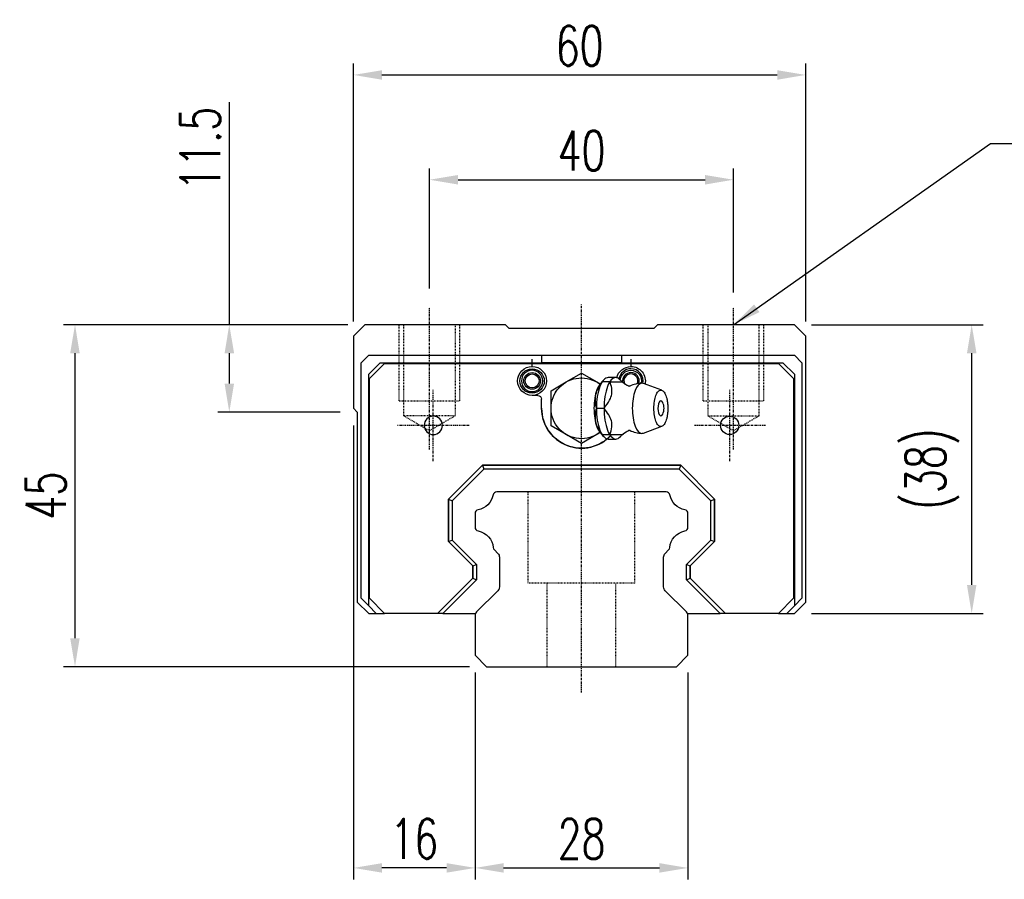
# Model space of a CAD drawing. Extents: x 109 to 490, y 236 to 967.
# Tile 1 of 50: x 109 to 238, y 824 to 937. Entities that reach past the tile are written whole.
import ezdxf

# ---------------------------------------------------------------- set-up
doc = ezdxf.new("R2010")
doc.units = 0
doc.header["$MEASUREMENT"] = 0
doc.header["$PDMODE"] = 1
doc.linetypes.add('CENTER', pattern=[2, 1.25, -0.25, 0.25, -0.25])
doc.linetypes.add('DASHED', pattern=[0.75, 0.5, -0.25])
doc.layers.get('DEFPOINTS').update_dxf_attribs({"linetype": 'CONTINUOUS'})
for name, color, linetype in [('2', 7, 'CONTINUOUS'), ('CL', 1, 'CENTER'), ('DIM', 4, 'CONTINUOUS'), ('HID', 2, 'DASHED')]:
    doc.layers.add(name, color=color, linetype=linetype)
doc.styles.add('DIM-7', font='SIMPLEX.shx', dxfattribs={"width": 0.7, "bigfont": 'chineset.shx'})
doc.dimstyles.new('CNS', dxfattribs={"dimtxt": 3.5, "dimasz": 2.5, "dimexe": 1, "dimexo": 1.5, "dimgap": 0.09, "dimtad": 0, "dimdsep": 46, "dimtxsty": 'DIM-7', "dimcen": 0.09, "dimclrd": 1, "dimclre": 1, "dimclrt": 4, "dimadec": 0, "dimazin": 0, "dimtfac": 1, "dimtix": 1, "dimtmove": 2, "dimatfit": 3, "dimfxl": 1, "dimtvp": 0.971429, "dimtolj": 1, "dimarcsym": 0})

# ---------------------------------------------------------------- blocks, each defined once
blk = doc.blocks.new('*D65')
at = {"layer": 'DEFPOINTS', "color": 0, "transparency": 16777216}
for p in [(202.44, 916.38), (162.44, 899.84), (202.44, 899.28)]:
    blk.add_point(p, dxfattribs=at)
at = {"layer": 'DIM', "color": 7, "lineweight": -2, "transparency": 16777216}
for p, q in [((162.44, 902.09), (162.44, 917.88)), ((202.44, 901.53), (202.44, 917.88)), ((166.19, 916.38), (198.69, 916.38))]:
    blk.add_line(p, q, dxfattribs=at)
at = {"layer": 'DIM', "color": 7, "transparency": 16777216}
for points in [[(166.19, 917), (166.19, 915.75), (162.44, 916.38)], [(198.69, 917), (198.69, 915.75), (202.44, 916.38)]]:
    blk.add_solid(points, dxfattribs=at)
at = {"layer": 'DIM', "color": 7, "transparency": 16777216, "insert": (182.44, 920.2), "char_height": 5.25, "attachment_point": 5, "style": 'DIM-7'}
blk.add_mtext('\\A1;40', dxfattribs=at)
blk = doc.blocks.new('*D66')
at = {"layer": 'DEFPOINTS', "color": 0, "transparency": 16777216}
for p in [(211.94, 930.17), (152.44, 895.48), (211.94, 895.48)]:
    blk.add_point(p, dxfattribs=at)
at = {"layer": 'DIM', "color": 7, "lineweight": -2, "transparency": 16777216}
for p, q in [((152.44, 897.73), (152.44, 931.67)), ((211.94, 897.73), (211.94, 931.67)), ((156.19, 930.17), (208.19, 930.17))]:
    blk.add_line(p, q, dxfattribs=at)
at = {"layer": 'DIM', "color": 7, "transparency": 16777216}
for points in [[(156.19, 930.79), (156.19, 929.54), (152.44, 930.17)], [(208.19, 930.79), (208.19, 929.54), (211.94, 930.17)]]:
    blk.add_solid(points, dxfattribs=at)
at = {"layer": 'DIM', "color": 7, "transparency": 16777216, "insert": (182.19, 933.99), "char_height": 5.25, "attachment_point": 5, "style": 'DIM-7'}
blk.add_mtext('\\A1;60', dxfattribs=at)
blk = doc.blocks.new('*D67')
at = {"layer": 'DEFPOINTS', "color": 0, "transparency": 16777216}
for p in [(152.44, 886.31), (168.44, 853.81), (152.44, 825.83)]:
    blk.add_point(p, dxfattribs=at)
at = {"layer": 'DIM', "color": 7, "lineweight": -2, "transparency": 16777216}
for p, q in [((152.44, 884.06), (152.44, 824.33)), ((168.44, 851.56), (168.44, 824.33)), ((164.69, 825.83), (156.19, 825.83))]:
    blk.add_line(p, q, dxfattribs=at)
at = {"layer": 'DIM', "color": 7, "transparency": 16777216}
for points in [[(156.19, 826.46), (156.19, 825.21), (152.44, 825.83)], [(164.69, 826.46), (164.69, 825.21), (168.44, 825.83)]]:
    blk.add_solid(points, dxfattribs=at)
at = {"layer": 'DIM', "color": 7, "transparency": 16777216, "insert": (160.44, 829.66), "char_height": 5.25, "attachment_point": 5, "style": 'DIM-7'}
blk.add_mtext('\\A1;16', dxfattribs=at)
blk = doc.blocks.new('*D68')
at = {"layer": 'DEFPOINTS', "color": 0, "transparency": 16777216}
for p in [(168.44, 853.81), (196.44, 853.81), (196.44, 825.83)]:
    blk.add_point(p, dxfattribs=at)
at = {"layer": 'DIM', "color": 7, "lineweight": -2, "transparency": 16777216}
for p, q in [((168.44, 851.56), (168.44, 824.33)), ((196.44, 851.56), (196.44, 824.33)), ((172.19, 825.83), (192.69, 825.83))]:
    blk.add_line(p, q, dxfattribs=at)
at = {"layer": 'DIM', "color": 7, "transparency": 16777216}
for points in [[(172.19, 826.46), (172.19, 825.21), (168.44, 825.83)], [(192.69, 826.46), (192.69, 825.21), (196.44, 825.83)]]:
    blk.add_solid(points, dxfattribs=at)
at = {"layer": 'DIM', "color": 7, "transparency": 16777216, "insert": (182.44, 829.66), "char_height": 5.25, "attachment_point": 5, "style": 'DIM-7'}
blk.add_mtext('\\A1;28', dxfattribs=at)
blk = doc.blocks.new('*D69')
at = {"layer": 'DEFPOINTS', "color": 0, "transparency": 16777216}
for p in [(210.44, 897.31), (233.77, 897.31), (210.44, 859.31)]:
    blk.add_point(p, dxfattribs=at)
at = {"layer": 'DIM', "color": 7, "lineweight": -2, "transparency": 16777216}
for p, q in [((212.69, 897.31), (235.27, 897.31)), ((233.77, 863.06), (233.77, 893.56)), ((212.69, 859.31), (235.27, 859.31))]:
    blk.add_line(p, q, dxfattribs=at)
at = {"layer": 'DIM', "color": 7, "transparency": 16777216}
for points in [[(233.15, 893.56), (234.4, 893.56), (233.77, 897.31)], [(233.15, 863.06), (234.4, 863.06), (233.77, 859.31)]]:
    blk.add_solid(points, dxfattribs=at)
at = {"layer": 'DIM', "color": 7, "transparency": 16777216, "insert": (228.57, 878.31), "char_height": 5.25, "attachment_point": 5, "rotation": 90, "style": 'DIM-7'}
blk.add_mtext('\\A1;(38)', dxfattribs=at)
blk = doc.blocks.new('*D70')
at = {"layer": 'DEFPOINTS', "color": 0, "transparency": 16777216}
for p in [(153.94, 897.31), (136.1, 885.81), (152.94, 885.81)]:
    blk.add_point(p, dxfattribs=at)
at = {"layer": 'DIM', "color": 7, "lineweight": -2, "transparency": 16777216}
for p, q in [((136.1, 926.57), (136.1, 897.31)), ((151.69, 897.31), (134.6, 897.31)), ((136.1, 893.56), (136.1, 889.56)), ((150.69, 885.81), (134.6, 885.81))]:
    blk.add_line(p, q, dxfattribs=at)
at = {"layer": 'DIM', "color": 7, "transparency": 16777216}
for points in [[(135.48, 893.56), (136.73, 893.56), (136.1, 897.31)], [(135.48, 889.56), (136.73, 889.56), (136.1, 885.81)]]:
    blk.add_solid(points, dxfattribs=at)
at = {"layer": 'DIM', "color": 7, "transparency": 16777216, "insert": (132.28, 920.47), "char_height": 5.25, "attachment_point": 5, "rotation": 90, "style": 'DIM-7'}
blk.add_mtext('\\A1;11.5', dxfattribs=at)
blk = doc.blocks.new('*D74')
at = {"layer": 'DEFPOINTS', "color": 0, "transparency": 16777216}
for p in [(153.94, 897.31), (115.8, 852.31), (169.94, 852.31)]:
    blk.add_point(p, dxfattribs=at)
at = {"layer": 'DIM', "color": 7, "lineweight": -2, "transparency": 16777216}
for p, q in [((151.69, 897.31), (114.3, 897.31)), ((115.8, 893.56), (115.8, 856.06)), ((167.69, 852.31), (114.3, 852.31))]:
    blk.add_line(p, q, dxfattribs=at)
at = {"layer": 'DIM', "color": 7, "transparency": 16777216}
for points in [[(115.17, 893.56), (116.42, 893.56), (115.8, 897.31)], [(115.17, 856.06), (116.42, 856.06), (115.8, 852.31)]]:
    blk.add_solid(points, dxfattribs=at)
at = {"layer": 'DIM', "color": 7, "transparency": 16777216, "insert": (111.97, 874.81), "char_height": 5.25, "attachment_point": 5, "rotation": 90, "style": 'DIM-7'}
blk.add_mtext('\\A1;45', dxfattribs=at)

msp = doc.modelspace()

# ---------------------------------------------------------------- linework, layer by layer
at = {"layer": '2', "color": 0, "linetype": 'Continuous'}
for p, q in [((153.938, 897.307), (152.438, 895.807)), ((172.438, 897.307), (153.938, 897.307)), ((172.938, 896.807), (172.438, 897.307)), ((191.938, 896.807), (172.938, 896.807)), ((192.438, 897.307), (191.938, 896.807)), ((210.438, 897.307), (192.438, 897.307)), ((211.938, 895.807), (210.438, 897.307)), ((152.438, 895.807), (152.438, 886.307)), ((211.938, 860.807), (211.938, 895.807)), ((153.438, 892.307), (154.438, 893.307)), ((154.438, 893.307), (177.188, 893.307)), ((175.938, 891.807), (175.938, 892.757)), ((177.188, 893.307), (187.688, 893.307)), ((177.188, 893.307), (177.188, 892.307)), ((187.688, 893.307), (210.438, 893.307)), ((187.688, 893.307), (187.688, 892.307)), ((188.938, 892.757), (188.938, 891.807)), ((210.438, 893.307), (211.438, 892.307)), ((153.438, 861.307), (153.438, 892.307)), ((154.438, 890.807), (155.938, 892.307)), ((154.538, 890.207), (156.538, 892.207)), ((155.938, 892.307), (177.188, 892.307)), ((156.538, 892.207), (177.188, 892.207)), ((187.688, 892.307), (177.188, 892.307)), ((177.189, 892.207), (187.688, 892.207)), ((187.688, 892.307), (208.938, 892.307)), ((187.688, 892.207), (208.338, 892.207)), ((208.338, 892.207), (210.338, 890.207)), ((208.938, 892.307), (210.438, 890.807)), ((211.438, 892.307), (211.438, 861.307)), ((154.438, 860.307), (154.438, 890.807)), ((154.538, 874.307), (154.538, 890.207)), ((180.438, 889.772), (182.438, 890.926)), ((180.438, 889.772), (182.438, 890.926)), ((182.438, 890.926), (184.438, 889.772)), ((182.438, 890.926), (184.438, 889.772)), ((185.301, 889.981), (184.84, 889.433)), ((186.947, 890.349), (185.946, 890.349)), ((210.338, 890.207), (210.338, 874.307)), ((210.438, 890.807), (210.438, 860.307)), ((178.438, 888.617), (180.438, 889.772)), ((178.438, 888.617), (180.438, 889.772)), ((184.438, 889.772), (184.901, 889.505)), ((184.438, 889.772), (184.901, 889.505)), ((185.16, 889.813), (184.84, 889.433)), ((193.017, 888.68), (190.574, 889.57)), ((193.017, 888.68), (190.574, 889.57)), ((176.688, 888.007), (175.938, 888.007)), ((177.188, 886.307), (177.188, 887.507)), ((178.438, 886.307), (178.438, 888.617)), ((178.438, 886.307), (178.438, 888.617)), ((152.438, 886.307), (152.938, 885.807)), ((178.438, 883.998), (178.438, 886.307)), ((178.438, 883.998), (178.438, 886.307)), ((152.938, 885.807), (152.938, 860.807)), ((180.438, 882.843), (178.438, 883.998)), ((180.438, 882.843), (178.438, 883.998)), ((190.574, 883.045), (193.017, 883.935)), ((190.574, 883.045), (193.017, 883.935)), ((182.438, 881.689), (180.438, 882.843)), ((182.438, 881.689), (180.438, 882.843)), ((184.438, 882.843), (182.438, 881.689)), ((184.438, 882.843), (182.438, 881.689)), ((184.901, 883.11), (184.438, 882.843)), ((184.901, 883.11), (184.438, 882.843)), ((184.84, 883.182), (185.16, 882.802)), ((184.84, 883.182), (185.301, 882.634)), ((185.946, 882.266), (186.947, 882.266)), ((164.938, 874.355), (169.391, 878.807)), ((169.391, 878.807), (164.938, 874.355)), ((169.598, 878.307), (165.438, 874.148)), ((169.391, 878.807), (195.486, 878.807)), ((169.391, 878.807), (169.598, 878.307)), ((195.486, 878.807), (169.391, 878.807)), ((195.279, 878.307), (169.598, 878.307)), ((195.486, 878.807), (195.279, 878.307)), ((199.438, 874.148), (195.279, 878.307)), ((195.486, 878.807), (199.938, 874.355)), ((199.938, 874.355), (195.486, 878.807)), ((193.583, 875.307), (171.294, 875.307)), ((154.538, 868.807), (154.538, 874.308)), ((164.938, 874.355), (165.438, 874.148)), ((164.938, 868.76), (164.938, 874.355)), ((164.938, 874.355), (164.938, 868.76)), ((165.438, 874.148), (165.438, 868.967)), ((199.438, 874.148), (199.938, 874.355)), ((199.438, 868.967), (199.438, 874.148)), ((199.938, 874.355), (199.938, 868.76)), ((199.938, 868.76), (199.938, 874.355)), ((210.338, 874.308), (210.338, 868.807)), ((168.438, 872.456), (168.438, 870.659)), ((196.438, 870.659), (196.438, 872.456)), ((154.538, 861.307), (154.538, 868.807)), ((164.938, 868.76), (165.438, 868.967)), ((168.138, 865.56), (164.938, 868.76)), ((164.938, 868.76), (168.138, 865.56)), ((165.438, 868.967), (168.638, 865.767)), ((196.238, 865.767), (199.438, 868.967)), ((199.938, 868.76), (196.738, 865.56)), ((196.738, 865.56), (199.938, 868.76)), ((199.438, 868.967), (199.938, 868.76)), ((210.338, 868.807), (210.338, 861.307)), ((170.98, 867.668), (171.433, 867.214)), ((171.638, 866.72), (171.638, 862.797)), ((193.238, 862.797), (193.238, 866.719)), ((193.443, 867.214), (193.897, 867.668)), ((168.138, 865.56), (168.638, 865.767)), ((168.138, 863.957), (168.138, 865.56)), ((168.138, 865.56), (168.138, 863.957)), ((168.638, 865.767), (168.638, 863.75)), ((196.238, 865.767), (196.738, 865.56)), ((196.238, 863.75), (196.238, 865.767)), ((196.738, 865.56), (196.738, 863.957)), ((196.738, 863.957), (196.738, 865.56)), ((163.489, 859.307), (168.138, 863.957)), ((168.138, 863.957), (163.489, 859.307)), ((168.638, 863.75), (164.196, 859.307)), ((168.138, 863.957), (168.638, 863.75)), ((196.238, 863.75), (196.738, 863.957)), ((200.681, 859.307), (196.238, 863.75)), ((196.738, 863.957), (201.388, 859.307)), ((201.388, 859.307), (196.738, 863.957)), ((171.433, 862.302), (168.643, 859.512)), ((196.233, 859.512), (193.443, 862.302)), ((152.938, 860.807), (154.438, 859.307)), ((154.438, 860.307), (153.438, 861.307)), ((154.438, 860.307), (155.438, 859.307)), ((156.538, 859.307), (154.538, 861.307)), ((210.338, 861.307), (208.338, 859.307)), ((209.438, 859.307), (210.438, 860.307)), ((211.438, 861.307), (210.438, 860.307)), ((210.438, 859.307), (211.938, 860.807)), ((154.438, 859.307), (155.438, 859.307)), ((155.438, 859.307), (156.538, 859.307)), ((163.489, 859.307), (156.538, 859.307)), ((164.196, 859.307), (163.489, 859.307)), ((164.196, 859.307), (168.501, 859.307)), ((168.438, 859.017), (168.438, 853.807)), ((196.375, 859.307), (200.681, 859.307)), ((196.438, 853.807), (196.438, 859.017)), ((201.388, 859.307), (200.681, 859.307)), ((208.338, 859.307), (201.388, 859.307)), ((208.338, 859.307), (209.438, 859.307)), ((209.438, 859.307), (210.438, 859.307)), ((168.438, 853.807), (169.938, 852.307)), ((194.938, 852.307), (196.438, 853.807)), ((169.938, 852.307), (194.938, 852.307))]:
    msp.add_line(p, q, dxfattribs=at)
at = {"layer": '2', "color": 0, "linetype": 'Continuous', "extrusion": (0, 0, -1)}
msp.add_circle((-162.938, 884.057), 1.2, dxfattribs=at)
at = {"layer": '2', "color": 0, "linetype": 'Continuous'}
msp.add_circle((201.938, 884.057), 1.2, dxfattribs=at)
at = {"layer": '2', "color": 0, "linetype": 'Continuous', "extrusion": (0, 0, -1)}
for centre, radius, start, end in [((-175.938, 889.907), 1.9, 270, 90), ((-175.938, 889.907), 1.6, 270, 90), ((-175.938, 889.907), 1.9, 90, 270), ((-175.938, 889.907), 1.6, 90, 270), ((-188.938, 889.907), 1.9, 12.32438, 90), ((-188.938, 889.907), 1.4, 4.64062, 90), ((-188.938, 889.907), 1.9, 90, 192.6703), ((-188.938, 889.907), 1.4, 90, 192.41158), ((-175.938, 889.907), 1.1, 270, 90), ((-175.938, 889.907), 0.918, 270, 90), ((-175.938, 889.907), 1.1, 90, 270), ((-175.938, 889.907), 0.918, 90, 270), ((-182.438, 886.307), 4, 232.10338, 127.80973), ((-182.438, 886.307), 4, 232.42347, 127.76401), ((-176.688, 887.507), 0.5, 90, 180), ((-182.438, 886.307), 5.25, 230.21438, 0), ((-168.393, 875.358), 2.453, 190.74455, 259.35042), ((-196.484, 875.358), 2.453, 280.64969, 349.25554), ((-168.393, 867.757), 2.453, 100.64958, 174.86617), ((-196.484, 867.757), 2.453, 5.13413, 79.35031), ((-170.938, 866.72), 0.7, 135, 180), ((-193.938, 866.719), 0.7, 359.99999, 45), ((-170.938, 862.797), 0.7, 180, 225), ((-193.938, 862.797), 0.7, 315, 0.00001)]:
    msp.add_arc(centre, radius, start, end, dxfattribs=at)
at = {"layer": '2', "color": 0, "linetype": 'Continuous'}
for centre, radius, start, end in [((175.938, 889.907), 1.4, 90, 270), ((175.938, 889.907), 1.4, 270, 90), ((188.938, 889.907), 1.6, 90, 170.78626), ((188.938, 889.907), 1.6, 347.35498, 90), ((188.938, 889.907), 1.1, 90, 189.76221), ((188.938, 889.907), 0.918, 90, 203.18623), ((188.938, 889.907), 1.1, 342.89158, 90), ((188.938, 889.907), 0.918, 337.26658, 90), ((190.384, 886.307), 3.3, 90, 118.78231), ((190.384, 886.307), 3.3, 90, 118.78231), ((182.438, 886.307), 5.25, 180, 317.82937), ((191.477, 886.307), 1.817, 334.63704, 25.36296), ((191.477, 886.307), 1.817, 334.63704, 25.36296), ((190.384, 886.307), 3.3, 241.26235, 269.98647), ((190.384, 886.307), 3.3, 241.26235, 269.98647), ((171.294, 874.807), 0.5, 90, 169.25545), ((193.583, 874.807), 0.5, 10.74445, 90), ((168.938, 872.456), 0.5, 100.64958, 180.00001), ((195.938, 872.456), 0.5, 0, 79.35031), ((168.938, 870.659), 0.5, 179.99999, 259.35042), ((195.938, 870.659), 0.5, 280.64969, 0), ((171.334, 868.021), 0.5, 185.13382, 225), ((193.543, 868.021), 0.5, 315, 354.86617), ((169.138, 859.017), 0.7, 135, 180.00001), ((195.738, 859.017), 0.7, 0, 45)]:
    msp.add_arc(centre, radius, start, end, dxfattribs=at)
for start_param, end_param in [(0, 3.8206669), (0, 3.8206669), (5.6040117, 6.2831853), (5.6040117, 6.2831853)]:
    msp.add_ellipse((192.878, 886.307), major_axis=(0, 1), ratio=0.382683, start_param=start_param, end_param=end_param, dxfattribs=at)
for points, knots in [([(185.946, 890.349), (185.946, 890.349), (185.946, 890.349), (185.541, 890.349), (185.138, 889.913), (184.566, 888.417), (184.399, 887.365), (184.399, 886.307)], [0, 0, 0, 0, 0.0000624, 0.0000624, 0.5000312, 0.5000312, 1, 1, 1, 1]), ([(187.556, 890.018), (187.364, 890.233), (187.156, 890.349), (186.542, 890.349), (186.139, 889.913), (185.567, 888.417), (185.4, 887.365), (185.4, 886.307)], [0, 0, 0, 0, 0.204969, 0.204969, 0.6024845, 0.6024845, 1, 1, 1, 1]), ([(188.658, 889.213), (188.594, 889.241), (188.356, 889.353), (188.025, 889.587), (187.722, 889.844), (187.6, 889.975), (187.561, 890.022)], [0, 0, 0, 0, 0.125378, 0.4798526, 0.8039126, 1, 1, 1, 1]), ([(184.849, 889.44), (184.706, 889.27), (184.574, 889.034), (184.218, 888.106), (184.076, 887.209), (184.076, 886.307)], [0, 0, 0, 0, 0.3132457, 0.3132457, 1, 1, 1, 1]), ([(184.849, 889.44), (184.706, 889.27), (184.574, 889.034), (184.218, 888.106), (184.076, 887.209), (184.076, 886.307)], [0, 0, 0, 0, 0.3132457, 0.3132457, 1, 1, 1, 1]), ([(185.173, 889.808), (184.76, 889.261), (184.423, 888.675), (184.151, 887.453), (184.227, 886.857), (184.399, 886.307)], [0, 0, 0, 0, 0.5, 0.5, 1, 1, 1, 1]), ([(185.4, 886.307), (185.672, 886.653), (185.94, 887.008), (186.275, 887.637), (186.376, 887.905), (186.463, 888.433), (186.452, 888.695), (186.36, 889.242), (186.27, 889.527), (186.173, 889.807)], [0, 0, 0, 0, 0.3162869, 0.3162869, 0.5305066, 0.5305066, 0.7443398, 0.7443398, 1, 1, 1, 1]), ([(186.173, 889.807), (186.732, 889.807), (187.295, 889.807), (187.75, 889.807), (187.786, 889.807), (187.77, 889.807)], [0, 0, 0, 0, 0.5989881, 0.5989881, 1, 1, 1, 1]), ([(188.661, 889.212), (188.52, 889.28), (188.221, 889.441), (187.924, 889.664), (187.796, 889.787), (187.773, 889.811)], [0, 0, 0, 0, 0.3802526, 0.8816438, 1, 1, 1, 1]), ([(188.808, 889.207), (188.812, 889.209), (188.818, 889.213), (188.695, 889.187), (188.661, 889.203), (188.643, 889.212)], [0, 0, 0, 0, 0.138595, 0.5969533, 1, 1, 1, 1]), ([(188.811, 889.211), (188.807, 889.206), (188.789, 889.198), (188.672, 889.197), (188.652, 889.206), (188.646, 889.211)], [0, 0, 0, 0, 0.2815328, 0.7281561, 1, 1, 1, 1]), ([(190.558, 889.575), (190.5, 889.596), (190.442, 889.607), (190.053, 889.607), (189.725, 889.252), (189.257, 888.03), (189.121, 887.171), (189.121, 886.307)], [0, 0, 0, 0, 0.080935, 0.080935, 0.5404675, 0.5404675, 1, 1, 1, 1]), ([(190.558, 889.575), (190.5, 889.596), (190.442, 889.607), (190.053, 889.607), (189.725, 889.252), (189.257, 888.03), (189.121, 887.171), (189.121, 886.307)], [0, 0, 0, 0, 0.080935, 0.080935, 0.5404675, 0.5404675, 1, 1, 1, 1]), ([(191.96, 886.307), (191.96, 886.15), (191.972, 885.836), (192.024, 885.383), (192.11, 884.965), (192.225, 884.599), (192.365, 884.299), (192.525, 884.076), (192.698, 883.938), (192.878, 883.892), (193.059, 883.938), (193.232, 884.076), (193.392, 884.299), (193.532, 884.599), (193.647, 884.965), (193.732, 885.383), (193.785, 885.836), (193.803, 886.307), (193.785, 886.779), (193.732, 887.232), (193.647, 887.649), (193.532, 888.015), (193.392, 888.316), (193.232, 888.539), (193.059, 888.677), (192.878, 888.723), (192.698, 888.677), (192.525, 888.539), (192.365, 888.316), (192.225, 888.015), (192.11, 887.649), (191.996, 887.095), (191.96, 886.621), (191.96, 886.307)], [0, 0, 0, 0, 0.0312594, 0.0625188, 0.0937782, 0.1250376, 0.156297, 0.1875564, 0.2188159, 0.2500753, 0.2813347, 0.3125941, 0.3438535, 0.3751129, 0.4063723, 0.4376317, 0.4688911, 0.5001505, 0.5314099, 0.5626693, 0.5939287, 0.6251882, 0.6564476, 0.687707, 0.7189664, 0.7502258, 0.7814852, 0.8127446, 0.844004, 0.8752634, 0.9065228, 0.9377822, 1, 1, 1, 1]), ([(191.96, 886.307), (191.96, 886.15), (191.972, 885.836), (192.024, 885.383), (192.11, 884.965), (192.225, 884.599), (192.365, 884.299), (192.525, 884.076), (192.698, 883.938), (192.878, 883.892), (193.059, 883.938), (193.232, 884.076), (193.392, 884.299), (193.532, 884.599), (193.647, 884.965), (193.732, 885.383), (193.785, 885.836), (193.803, 886.307), (193.785, 886.779), (193.732, 887.232), (193.647, 887.649), (193.532, 888.015), (193.392, 888.316), (193.232, 888.539), (193.059, 888.677), (192.878, 888.723), (192.698, 888.677), (192.525, 888.539), (192.365, 888.316), (192.225, 888.015), (192.11, 887.649), (191.996, 887.095), (191.96, 886.621), (191.96, 886.307)], [0, 0, 0, 0, 0.0312594, 0.0625188, 0.0937782, 0.1250376, 0.156297, 0.1875564, 0.2188159, 0.2500753, 0.2813347, 0.3125941, 0.3438535, 0.3751129, 0.4063723, 0.4376317, 0.4688911, 0.5001505, 0.5314099, 0.5626693, 0.5939287, 0.6251882, 0.6564476, 0.687707, 0.7189664, 0.7502258, 0.7814852, 0.8127446, 0.844004, 0.8752634, 0.9065228, 0.9377822, 1, 1, 1, 1]), ([(184.076, 886.307), (184.076, 885.406), (184.218, 884.509), (184.574, 883.581), (184.706, 883.345), (184.849, 883.175)], [0, 0, 0, 0, 0.6867543, 0.6867543, 1, 1, 1, 1]), ([(184.076, 886.307), (184.076, 885.406), (184.218, 884.509), (184.574, 883.581), (184.706, 883.345), (184.849, 883.175)], [0, 0, 0, 0, 0.6867543, 0.6867543, 1, 1, 1, 1]), ([(184.399, 886.308), (184.228, 885.761), (184.15, 885.175), (184.418, 883.953), (184.758, 883.357), (185.173, 882.807)], [0, 0, 0, 0, 0.5, 0.5, 1, 1, 1, 1]), ([(184.399, 886.307), (184.399, 885.249), (184.566, 884.198), (185.138, 882.702), (185.541, 882.266), (185.946, 882.266)], [0, 0, 0, 0, 0.5, 0.5, 1, 1, 1, 1]), ([(186.173, 882.807), (186.292, 883.153), (186.404, 883.508), (186.461, 884.137), (186.443, 884.405), (186.298, 884.933), (186.17, 885.195), (185.837, 885.742), (185.621, 886.027), (185.4, 886.307)], [0, 0, 0, 0, 0.3162869, 0.3162869, 0.5305066, 0.5305066, 0.7443398, 0.7443398, 1, 1, 1, 1]), ([(185.4, 886.307), (185.4, 885.249), (185.567, 884.198), (186.139, 882.702), (186.542, 882.266), (187.156, 882.266), (187.365, 882.382), (187.557, 882.598)], [0, 0, 0, 0, 0.3973181, 0.3973181, 0.7946362, 0.7946362, 1, 1, 1, 1]), ([(189.121, 886.307), (189.121, 885.444), (189.257, 884.585), (189.725, 883.363), (190.053, 883.007), (190.442, 883.007), (190.5, 883.018), (190.558, 883.04)], [0, 0, 0, 0, 0.4595325, 0.4595325, 0.919065, 0.919065, 1, 1, 1, 1]), ([(189.121, 886.307), (189.121, 885.444), (189.257, 884.585), (189.725, 883.363), (190.053, 883.007), (190.442, 883.007), (190.5, 883.018), (190.558, 883.04)], [0, 0, 0, 0, 0.4595325, 0.4595325, 0.919065, 0.919065, 1, 1, 1, 1]), ([(187.767, 882.807), (187.774, 882.807), (187.718, 882.807), (187.273, 882.807), (186.721, 882.807), (186.173, 882.807)], [0, 0, 0, 0, 0.3758627, 0.3758627, 1, 1, 1, 1]), ([(187.563, 882.594), (187.588, 882.625), (187.69, 882.74), (187.984, 882.998), (188.334, 883.25), (188.59, 883.371), (188.658, 883.402)], [0, 0, 0, 0, 0.1367065, 0.4822227, 0.8668704, 1, 1, 1, 1]), ([(187.757, 882.788), (187.784, 882.816), (187.923, 882.952), (188.232, 883.184), (188.537, 883.343), (188.661, 883.401)], [0, 0, 0, 0, 0.1388477, 0.6751041, 1, 1, 1, 1]), ([(188.643, 883.405), (188.642, 883.405), (188.64, 883.401), (188.733, 883.438), (188.824, 883.397), (188.818, 883.403), (188.817, 883.403)], [0, 0, 0, 0, 0.0653944, 0.4910394, 0.9662133, 1, 1, 1, 1]), ([(188.65, 883.408), (188.645, 883.407), (188.641, 883.402), (188.765, 883.428), (188.798, 883.412), (188.816, 883.402)], [0, 0, 0, 0, 0.1185636, 0.5794461, 1, 1, 1, 1])]:
    msp.add_open_spline(points, degree=3, knots=knots, dxfattribs=at)
for points in [[(186.173, 889.807), (185.172, 889.807)], [(184.399, 886.308), (185.4, 886.308)], [(186.173, 882.807), (185.172, 882.807)]]:
    msp.add_open_spline(points, degree=1, dxfattribs=at)
at = {"layer": 'CL', "color": 0, "ltscale": 0.2}
for p, q in [((162.438, 880.895), (162.438, 899.607)), ((182.438, 848.91), (182.438, 900.02)), ((202.438, 880.895), (202.438, 899.607)), ((162.938, 879.357), (162.938, 888.757)), ((201.938, 879.357), (201.938, 888.757)), ((167.638, 884.057), (158.238, 884.057)), ((206.638, 884.057), (197.238, 884.057))]:
    msp.add_line(p, q, dxfattribs=at)
at = {"layer": 'HID', "color": 0, "ltscale": 0.1}
for p, q in [((158.438, 887.307), (158.438, 897.307)), ((159.063, 885.307), (159.063, 897.307)), ((165.813, 897.307), (165.813, 885.307)), ((166.438, 887.307), (166.438, 897.307)), ((198.438, 887.307), (198.438, 897.307)), ((199.063, 897.307), (199.063, 885.307)), ((205.813, 885.307), (205.813, 897.307)), ((206.438, 887.307), (206.438, 897.307)), ((158.438, 887.307), (166.438, 887.307)), ((198.438, 887.307), (206.438, 887.307)), ((165.813, 885.307), (159.063, 885.307)), ((159.063, 885.307), (162.438, 883.359)), ((165.813, 885.307), (162.438, 883.359)), ((199.063, 885.307), (202.438, 883.359)), ((199.063, 885.307), (205.813, 885.307)), ((205.813, 885.307), (202.438, 883.359)), ((175.438, 863.307), (175.438, 875.307)), ((189.438, 863.307), (189.438, 875.307)), ((189.438, 863.307), (175.438, 863.307)), ((177.938, 852.307), (177.938, 863.307)), ((186.938, 852.307), (186.938, 863.307))]:
    msp.add_line(p, q, dxfattribs=at)

# ---------------------------------------------------------------- dimensions: what is measured, and where the dimension line sits
at = {"layer": 'DIM', "color": 0}
dim = msp.add_linear_dim(base=(211.938, 930.169), p1=(152.438, 895.476), p2=(211.938, 895.476), text='60', dimstyle='CNS', override={"dimscale": 1.5, "dimgap": 0.8, "dimtad": 1, "dimclrd": 7, "dimclre": 7, "dimclrt": 7, "dimadec": 2, "dimazin": 2, "dimtm": 1e-09, "dimtfac": 0.6, "dimtmove": 1}, dxfattribs=at)
dim.commit()
dim.dimension.update_dxf_attribs({"geometry": '*D66', "text_midpoint": (182.188, 933.994)})
dim = msp.add_linear_dim(base=(136.101, 885.807), p1=(153.938, 897.307), p2=(152.938, 885.807), angle=90, dimstyle='CNS', override={"dimscale": 1.5, "dimgap": 0.8, "dimtad": 1, "dimclrd": 7, "dimclre": 7, "dimclrt": 7, "dimadec": 2, "dimazin": 2, "dimtm": 1e-09, "dimtfac": 0.6, "dimtmove": 1}, dxfattribs=at)
dim.commit()
dim.dimension.update_dxf_attribs({"geometry": '*D70', "text_midpoint": (136.101, 920.474), "dimtype": 160})
for base, p1, p2, picture, middle in [((202.438, 916.379), (162.438, 899.838), (202.438, 899.276), '*D65', (182.438, 920.204)), ((152.438, 825.833), (168.438, 853.807), (152.438, 886.307), '*D67', (160.438, 829.658)), ((196.438, 825.833), (168.438, 853.807), (196.438, 853.807), '*D68', (182.438, 829.658))]:
    dim = msp.add_linear_dim(base=base, p1=p1, p2=p2, dimstyle='CNS', override={"dimscale": 1.5, "dimgap": 0.8, "dimtad": 1, "dimclrd": 7, "dimclre": 7, "dimclrt": 7, "dimadec": 2, "dimazin": 2, "dimtm": 1e-09, "dimtfac": 0.6, "dimtmove": 1}, dxfattribs=at)
    dim.commit()
    dim.dimension.update_dxf_attribs({"geometry": picture, "text_midpoint": middle})
dim = msp.add_linear_dim(base=(115.796, 852.307), p1=(153.938, 897.307), p2=(169.938, 852.307), angle=90, dimstyle='CNS', override={"dimscale": 1.5, "dimgap": 0.8, "dimtad": 1, "dimclrd": 7, "dimclre": 7, "dimclrt": 7, "dimadec": 2, "dimazin": 2, "dimtm": 1e-09, "dimtfac": 0.6, "dimtmove": 1}, dxfattribs=at)
dim.commit()
dim.dimension.update_dxf_attribs({"geometry": '*D74', "text_midpoint": (111.971, 874.807)})
dim = msp.add_linear_dim(base=(233.771, 897.307), p1=(210.438, 859.307), p2=(210.438, 897.307), angle=90, text='(<>)', dimstyle='CNS', override={"dimscale": 1.5, "dimgap": 0.8, "dimtad": 1, "dimclrd": 7, "dimclre": 7, "dimclrt": 7, "dimadec": 2, "dimazin": 2, "dimtm": 1e-09, "dimtfac": 0.6, "dimtmove": 1}, dxfattribs=at)
dim.commit()
dim.dimension.update_dxf_attribs({"geometry": '*D69', "text_midpoint": (228.571, 878.307)})

# ---------------------------------------------------------------- leaders
at = {"layer": 'DIM', "color": 0, "annotation_type": 0, "has_hookline": 1, "hookline_direction": 0}
msp.add_leader([(202.438, 897.307), (236.224, 921.16), (239.974, 921.16)], dimstyle='CNS', override={"dimscale": 1.5, "dimgap": 0.8, "dimtad": 1, "dimclrd": 7, "dimclre": 4, "dimadec": 2, "dimazin": 2, "dimtm": 1e-09, "dimtfac": 0.6, "dimtmove": 1}, dxfattribs=at)

doc.saveas('drawing.dxf')
